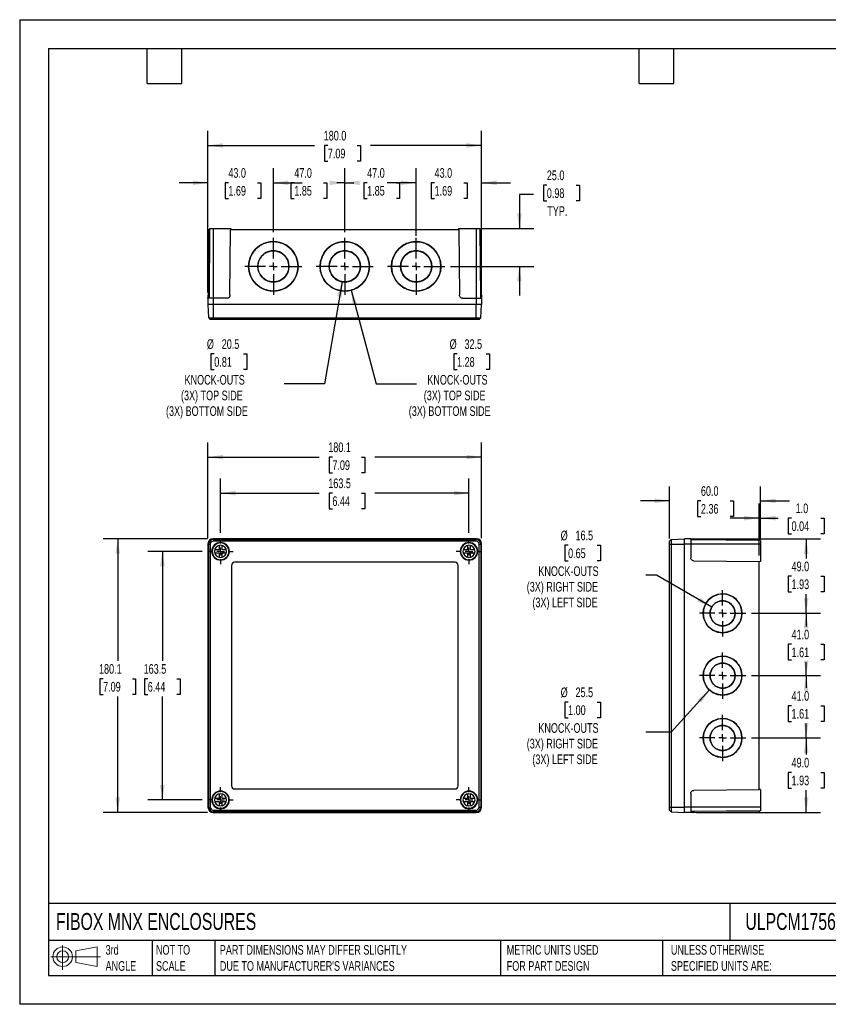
# Model space of a CAD drawing. Header units: millimetres. Extents: x 0 to 838, y 0 to 648.
# Tile 1 of 3: x 0 to 532, y 0 to 648. Entities that reach past the tile are written whole.
import ezdxf

# ---------------------------------------------------------------- set-up
doc = ezdxf.new("R2010")
doc.units = ezdxf.units.MM
doc.header["$LTSCALE"] = 3
doc.linetypes.add('CENTERX2', pattern=[20.32, 12.7, -2.54, 2.54, -2.54])
doc.layers.add('CENTER', color=40, linetype='CENTERX2')
doc.layers.add('DIMENSIONS', color=140, linetype='Continuous', lineweight=25)
doc.layers.add('TEXT', color=140, linetype='Continuous', lineweight=25)
doc.styles.add('SLDTEXTSTYLE0', font='TXT', dxfattribs={"width": 0.7})
doc.dimstyles.new('SLDDIMSTYLE0', dxfattribs={"dimtxt": 6.474023, "dimasz": 9.906, "dimexe": 0, "dimexo": 0.0625, "dimgap": 1.618506, "dimtad": 0, "dimtih": 1, "dimtoh": 1, "dimdec": 1, "dimrnd": 1e-09, "dimzin": 12, "dimdsep": 46, "dimtxsty": 'SLDTEXTSTYLE0', "dimsah": 1, "dimcen": 0.09, "dimadec": 0, "dimazin": 3, "dimtfac": 1, "dimtdec": 1, "dimtofl": 0, "dimtmove": 0, "dimatfit": 3, "dimfxl": 0, "dimfrac": 2, "dimtolj": 1, "dimtzin": 12, "dimarcsym": 0})
doc.dimstyles.new('SLDDIMSTYLE1', dxfattribs={"dimtxt": 6.474023, "dimasz": 9.906, "dimexe": 0, "dimexo": 0.0625, "dimgap": 1.618506, "dimtad": 0, "dimtih": 1, "dimtoh": 1, "dimdec": 1, "dimrnd": 1e-09, "dimzin": 12, "dimdsep": 46, "dimtxsty": 'SLDTEXTSTYLE0', "dimsah": 1, "dimcen": 0, "dimadec": 0, "dimazin": 3, "dimtfac": 1, "dimtdec": 1, "dimtofl": 0, "dimtmove": 0, "dimatfit": 3, "dimfxl": 0, "dimfrac": 2, "dimtolj": 1, "dimtzin": 12, "dimarcsym": 0})
doc.dimstyles.new('SLDDIMSTYLE2', dxfattribs={"dimtxt": 6.474023, "dimasz": 9.906, "dimexe": 0, "dimexo": 0.0625, "dimgap": 1.618506, "dimtad": 0, "dimtih": 1, "dimtoh": 1, "dimdec": 1, "dimrnd": 1e-09, "dimzin": 4, "dimdsep": 46, "dimtxsty": 'SLDTEXTSTYLE0', "dimsah": 1, "dimcen": 0.09, "dimadec": 0, "dimazin": 1, "dimtfac": 1, "dimtdec": 1, "dimtmove": 0, "dimatfit": 0, "dimfxl": 0, "dimfrac": 2, "dimtolj": 1, "dimtzin": 12, "dimarcsym": 0})
doc.dimstyles.new('SLDDIMSTYLE3', dxfattribs={"dimtxt": 6.474023, "dimasz": 9.906, "dimexe": 0, "dimexo": 0.0625, "dimgap": 1.618506, "dimtad": 0, "dimtih": 1, "dimtoh": 1, "dimdec": 1, "dimrnd": 1e-09, "dimzin": 4, "dimdsep": 46, "dimtxsty": 'SLDTEXTSTYLE0', "dimsah": 1, "dimcen": 0.09, "dimadec": 0, "dimazin": 1, "dimtfac": 1, "dimtdec": 1, "dimtofl": 0, "dimtmove": 0, "dimatfit": 3, "dimfxl": 0, "dimfrac": 2, "dimtolj": 1, "dimtzin": 12, "dimarcsym": 0})

# ---------------------------------------------------------------- blocks, each defined once
blk = doc.blocks.new('Block11')
at = {"color": 7, "linetype": 'Continuous', "lineweight": 18}
for p, q in [((7.77, 15.93), (7.77, 0)), ((16.44, 12.5), (30.53, 15.1)), ((30.53, 15.1), (30.53, 2.19)), ((0, 8.65), (32.62, 8.65)), ((16.44, 4.79), (16.44, 12.5)), ((16.44, 4.79), (30.53, 2.19))]:
    blk.add_line(p, q, dxfattribs=at)
for radius in [6.45, 3.86]:
    blk.add_circle((7.77, 8.65), radius, dxfattribs=at)
blk = doc.blocks.new('Block12')
at = {"color": 7, "linetype": 'Continuous'}
blk.add_blockref('Block11', (0, 0), dxfattribs=at)
blk = doc.blocks.new('_D')
at = {"layer": 'DIMENSIONS'}
for p, q in [((120.06, 297.97), (84.38, 297.97)), ((93.91, 297.97), (93.91, 225.9)), ((84.29, 214.16), (82.11, 214.16)), ((82.11, 214.16), (82.11, 203.87)), ((103.52, 214.16), (105.7, 214.16)), ((105.7, 214.16), (105.7, 203.87)), ((82.11, 203.87), (84.29, 203.87)), ((93.91, 134.47), (93.91, 202.42)), ((105.7, 203.87), (103.52, 203.87)), ((120.06, 134.47), (84.38, 134.47))]:
    blk.add_line(p, q, dxfattribs=at)
for points in [[(93.91, 297.97), (92.38, 288.07), (95.43, 288.07)], [(93.91, 134.47), (95.43, 144.38), (92.38, 144.38)]]:
    blk.add_solid(points, dxfattribs=at)
at = {"layer": 'DIMENSIONS', "char_height": 6.35, "attachment_point": 1, "style": 'SLDTEXTSTYLE0'}
for s, insert in [('163.5', (81.59, 223.79)), ('6.44', (84.29, 212.06))]:
    blk.add_mtext(s, dxfattribs=dict(at, insert=insert))
blk = doc.blocks.new('_D_1')
at = {"layer": 'DIMENSIONS'}
for p, q in [((123.6, 306.27), (55.01, 306.27)), ((64.53, 306.27), (64.53, 225.9)), ((54.91, 214.16), (52.74, 214.16)), ((52.74, 214.16), (52.74, 203.87)), ((74.15, 214.16), (76.32, 214.16)), ((76.32, 214.16), (76.32, 203.87)), ((52.74, 203.87), (54.91, 203.87)), ((64.53, 126.17), (64.53, 202.42)), ((76.32, 203.87), (74.15, 203.87)), ((123.6, 126.17), (55.01, 126.17))]:
    blk.add_line(p, q, dxfattribs=at)
for points in [[(64.53, 306.27), (63.01, 296.37), (66.06, 296.37)], [(64.53, 126.17), (66.06, 136.08), (63.01, 136.08)]]:
    blk.add_solid(points, dxfattribs=at)
at = {"layer": 'DIMENSIONS', "char_height": 6.35, "attachment_point": 1, "style": 'SLDTEXTSTYLE0'}
for s, insert in [('180.1', (52.22, 223.79)), ('7.09', (54.91, 212.06))]:
    blk.add_mtext(s, dxfattribs=dict(at, insert=insert))
blk = doc.blocks.new('_D_2')
at = {"layer": 'DIMENSIONS'}
for p, q in [((132.21, 310.12), (132.21, 345.8)), ((295.71, 310.12), (295.71, 345.8)), ((132.21, 336.27), (197.03, 336.27)), ((205.8, 336.27), (203.62, 336.27)), ((203.62, 336.27), (203.62, 325.99)), ((225.04, 336.27), (227.21, 336.27)), ((227.21, 336.27), (227.21, 325.99)), ((295.71, 336.27), (233.81, 336.27)), ((203.62, 325.99), (205.8, 325.99)), ((227.21, 325.99), (225.04, 325.99))]:
    blk.add_line(p, q, dxfattribs=at)
for points in [[(132.21, 336.27), (142.11, 334.75), (142.11, 337.8)], [(295.71, 336.27), (285.8, 337.8), (285.8, 334.75)]]:
    blk.add_solid(points, dxfattribs=at)
at = {"layer": 'DIMENSIONS', "char_height": 6.35, "attachment_point": 1, "style": 'SLDTEXTSTYLE0'}
for s, insert in [('163.5', (203.11, 345.91)), ('6.44', (205.8, 334.17))]:
    blk.add_mtext(s, dxfattribs=dict(at, insert=insert))
blk = doc.blocks.new('_D_3')
at = {"layer": 'DIMENSIONS'}
for p, q in [((123.91, 306.58), (123.91, 369.48)), ((304.01, 306.58), (304.01, 369.48)), ((123.91, 359.95), (197.03, 359.95)), ((205.8, 359.95), (203.62, 359.95)), ((203.62, 359.95), (203.62, 349.66)), ((225.04, 359.95), (227.21, 359.95)), ((227.21, 359.95), (227.21, 349.66)), ((304.01, 359.95), (233.81, 359.95)), ((203.62, 349.66), (205.8, 349.66)), ((227.21, 349.66), (225.04, 349.66))]:
    blk.add_line(p, q, dxfattribs=at)
for points in [[(123.91, 359.95), (133.81, 358.43), (133.81, 361.48)], [(304.01, 359.95), (294.1, 361.48), (294.1, 358.43)]]:
    blk.add_solid(points, dxfattribs=at)
at = {"layer": 'DIMENSIONS', "char_height": 6.35, "attachment_point": 1, "style": 'SLDTEXTSTYLE0'}
for s, insert in [('180.1', (203.11, 369.59)), ('7.09', (205.8, 357.85))]:
    blk.add_mtext(s, dxfattribs=dict(at, insert=insert))
blk = doc.blocks.new('SW_CENTERMARKSYMBOL_0')
at = {"layer": 'CENTER', "color": 0}
for p, q in [((0, 5.08), (0, 8.34)), ((-5.08, 0), (-8.34, 0)), ((0, 0), (-2.54, 0)), ((0, 0), (0, 2.54)), ((0, 0), (0, -2.54)), ((0, 0), (2.54, 0)), ((5.08, 0), (8.34, 0)), ((0, -5.08), (0, -8.34))]:
    blk.add_line(p, q, dxfattribs=at)
blk = doc.blocks.new('SW_CENTERMARKSYMBOL_1')
at = {"layer": 'CENTER', "color": 0}
for p, q in [((0, 5.08), (0, 8.34)), ((-5.08, 0), (-8.34, 0)), ((0, 0), (-2.54, 0)), ((0, 0), (0, 2.54)), ((0, 0), (0, -2.54)), ((0, 0), (2.54, 0)), ((5.08, 0), (8.34, 0)), ((0, -5.08), (0, -8.34))]:
    blk.add_line(p, q, dxfattribs=at)
blk = doc.blocks.new('SW_CENTERMARKSYMBOL_2')
at = {"layer": 'CENTER', "color": 0}
for p, q in [((0, 5.08), (0, 8.34)), ((-5.08, 0), (-8.34, 0)), ((0, 0), (-2.54, 0)), ((0, 0), (0, 2.54)), ((0, 0), (0, -2.54)), ((0, 0), (2.54, 0)), ((5.08, 0), (8.34, 0)), ((0, -5.08), (0, -8.34))]:
    blk.add_line(p, q, dxfattribs=at)
blk = doc.blocks.new('SW_CENTERMARKSYMBOL_3')
at = {"layer": 'CENTER', "color": 0}
for p, q in [((0, 5.08), (0, 8.34)), ((-5.08, 0), (-8.34, 0)), ((0, 0), (-2.54, 0)), ((0, 0), (0, 2.54)), ((0, 0), (0, -2.54)), ((0, 0), (2.54, 0)), ((5.08, 0), (8.34, 0)), ((0, -5.08), (0, -8.34))]:
    blk.add_line(p, q, dxfattribs=at)
blk = doc.blocks.new('_D_4')
at = {"layer": 'DIMENSIONS'}
for p, q in [((360.94, 301.98), (358.77, 301.98)), ((358.77, 301.98), (358.77, 291.69)), ((380.18, 301.98), (382.35, 301.98)), ((382.35, 301.98), (382.35, 291.69)), ((358.77, 291.69), (360.94, 291.69)), ((382.35, 291.69), (380.18, 291.69)), ((419.21, 282.29), (412.16, 282.29)), ((455.48, 261.35), (419.21, 282.29))]:
    blk.add_line(p, q, dxfattribs=at)
blk.add_solid([(455.48, 261.35), (447.67, 267.62), (446.14, 264.98)], dxfattribs=at)
at = {"layer": 'DIMENSIONS', "char_height": 6.35, "attachment_point": 1, "style": 'SLDTEXTSTYLE0'}
for s, insert in [('%%c', (356.05, 311.62)), ('16.5', (365.83, 311.62)), ('0.65', (360.94, 299.88)), ('KNOCK-OUTS', (341.37, 288.14)), ('(3X) RIGHT SIDE', (333.73, 277.85)), ('(3X) LEFT SIDE', (337.45, 267.56))]:
    blk.add_mtext(s, dxfattribs=dict(at, insert=insert))
blk = doc.blocks.new('_D_5')
at = {"layer": 'DIMENSIONS'}
for p, q in [((454.05, 206.8), (428.83, 179.1)), ((360.94, 198.79), (358.77, 198.79)), ((358.77, 198.79), (358.77, 188.5)), ((380.18, 198.79), (382.35, 198.79)), ((382.35, 198.79), (382.35, 188.5)), ((358.77, 188.5), (360.94, 188.5)), ((382.35, 188.5), (380.18, 188.5)), ((428.83, 179.1), (412.16, 179.1))]:
    blk.add_line(p, q, dxfattribs=at)
blk.add_solid([(454.05, 206.8), (446.25, 200.5), (448.51, 198.45)], dxfattribs=at)
at = {"layer": 'DIMENSIONS', "char_height": 6.35, "attachment_point": 1, "style": 'SLDTEXTSTYLE0'}
for s, insert in [('%%c', (356.05, 208.42)), ('25.5', (365.83, 208.42)), ('1.00', (360.94, 196.68)), ('KNOCK-OUTS', (341.37, 184.95)), ('(3X) RIGHT SIDE', (333.73, 174.66)), ('(3X) LEFT SIDE', (337.45, 164.37))]:
    blk.add_mtext(s, dxfattribs=dict(at, insert=insert))
blk = doc.blocks.new('_D_6')
at = {"layer": 'DIMENSIONS'}
for p, q in [((427.62, 306.53), (427.62, 340.73)), ((487.62, 306.58), (487.62, 340.73)), ((427.62, 331.2), (408.57, 331.2)), ((448.36, 331.2), (446.18, 331.2)), ((446.18, 331.2), (446.18, 320.91)), ((467.6, 331.2), (469.77, 331.2)), ((469.77, 331.2), (469.77, 320.91)), ((487.62, 331.2), (506.67, 331.2)), ((446.18, 320.91), (448.36, 320.91)), ((469.77, 320.91), (467.6, 320.91))]:
    blk.add_line(p, q, dxfattribs=at)
for points in [[(427.62, 331.2), (417.72, 332.73), (417.72, 329.68)], [(487.62, 331.2), (497.53, 329.68), (497.53, 332.73)]]:
    blk.add_solid(points, dxfattribs=at)
at = {"layer": 'DIMENSIONS', "char_height": 6.35, "attachment_point": 1, "style": 'SLDTEXTSTYLE0'}
for s, insert in [('60.0', (448.36, 340.84)), ('2.36', (448.36, 329.1))]:
    blk.add_mtext(s, dxfattribs=dict(at, insert=insert))
blk = doc.blocks.new('_D_7')
at = {"layer": 'DIMENSIONS'}
for p, q in [((486.62, 295.19), (486.62, 329.34)), ((487.62, 306.58), (487.62, 329.34)), ((486.62, 319.82), (467.57, 319.82)), ((487.62, 319.82), (499.23, 319.82)), ((508.01, 319.82), (505.83, 319.82)), ((505.83, 319.82), (505.83, 309.53)), ((527.24, 319.82), (529.42, 319.82)), ((529.42, 319.82), (529.42, 309.53)), ((505.83, 309.53), (508.01, 309.53)), ((529.42, 309.53), (527.24, 309.53))]:
    blk.add_line(p, q, dxfattribs=at)
for points in [[(486.62, 319.82), (476.72, 321.34), (476.72, 318.29)], [(487.62, 319.82), (497.53, 318.29), (497.53, 321.34)]]:
    blk.add_solid(points, dxfattribs=at)
at = {"layer": 'DIMENSIONS', "char_height": 6.35, "attachment_point": 1, "style": 'SLDTEXTSTYLE0'}
for s, insert in [('1.0', (510.7, 329.45)), ('0.04', (508.01, 317.71))]:
    blk.add_mtext(s, dxfattribs=dict(at, insert=insert))
blk = doc.blocks.new('_D_8')
at = {"layer": 'DIMENSIONS'}
for p, q in [((445.43, 306.24), (527.15, 306.24)), ((517.62, 306.24), (517.62, 293.34)), ((508.01, 281.6), (505.83, 281.6)), ((505.83, 281.6), (505.83, 271.31)), ((527.24, 281.6), (529.42, 281.6)), ((529.42, 281.6), (529.42, 271.31)), ((505.83, 271.31), (508.01, 271.31)), ((517.62, 257.22), (517.62, 269.86)), ((529.42, 271.31), (527.24, 271.31)), ((481.73, 257.22), (527.15, 257.22))]:
    blk.add_line(p, q, dxfattribs=at)
for points in [[(517.62, 306.24), (516.1, 296.33), (519.15, 296.33)], [(517.62, 257.22), (519.15, 267.13), (516.1, 267.13)]]:
    blk.add_solid(points, dxfattribs=at)
at = {"layer": 'DIMENSIONS', "char_height": 6.35, "attachment_point": 1, "style": 'SLDTEXTSTYLE0'}
for s, insert in [('49.0', (508.01, 291.24)), ('1.93', (508.01, 279.5))]:
    blk.add_mtext(s, dxfattribs=dict(at, insert=insert))
blk = doc.blocks.new('_D_9')
at = {"layer": 'DIMENSIONS'}
for p, q in [((481.73, 257.22), (527.15, 257.22)), ((517.62, 257.22), (517.62, 248.56)), ((508.01, 236.82), (505.83, 236.82)), ((505.83, 236.82), (505.83, 226.53)), ((527.24, 236.82), (529.42, 236.82)), ((529.42, 236.82), (529.42, 226.53)), ((505.83, 226.53), (508.01, 226.53)), ((517.62, 216.22), (517.62, 225.08)), ((529.42, 226.53), (527.24, 226.53)), ((481.73, 216.22), (527.15, 216.22))]:
    blk.add_line(p, q, dxfattribs=at)
for points in [[(517.62, 257.22), (516.1, 247.32), (519.15, 247.32)], [(517.62, 216.22), (519.15, 226.13), (516.1, 226.13)]]:
    blk.add_solid(points, dxfattribs=at)
at = {"layer": 'DIMENSIONS', "char_height": 6.35, "attachment_point": 1, "style": 'SLDTEXTSTYLE0'}
for s, insert in [('41.0', (508.01, 246.46)), ('1.61', (508.01, 234.72))]:
    blk.add_mtext(s, dxfattribs=dict(at, insert=insert))
blk = doc.blocks.new('_D_10')
at = {"layer": 'DIMENSIONS'}
for p, q in [((481.73, 216.22), (527.15, 216.22)), ((517.62, 216.22), (517.62, 208.16)), ((508.01, 196.42), (505.83, 196.42)), ((505.83, 196.42), (505.83, 186.13)), ((527.24, 196.42), (529.42, 196.42)), ((529.42, 196.42), (529.42, 186.13)), ((505.83, 186.13), (508.01, 186.13)), ((517.62, 175.22), (517.62, 184.68)), ((529.42, 186.13), (527.24, 186.13)), ((481.73, 175.22), (527.15, 175.22))]:
    blk.add_line(p, q, dxfattribs=at)
for points in [[(517.62, 216.22), (516.1, 206.32), (519.15, 206.32)], [(517.62, 175.22), (519.15, 185.13), (516.1, 185.13)]]:
    blk.add_solid(points, dxfattribs=at)
at = {"layer": 'DIMENSIONS', "char_height": 6.35, "attachment_point": 1, "style": 'SLDTEXTSTYLE0'}
for s, insert in [('41.0', (508.01, 206.05)), ('1.61', (508.01, 194.32))]:
    blk.add_mtext(s, dxfattribs=dict(at, insert=insert))
blk = doc.blocks.new('_D_11')
at = {"layer": 'DIMENSIONS'}
for p, q in [((481.73, 175.22), (527.15, 175.22)), ((517.62, 175.22), (517.62, 164.27)), ((508.01, 152.53), (505.83, 152.53)), ((505.83, 152.53), (505.83, 142.24)), ((527.24, 152.53), (529.42, 152.53)), ((529.42, 152.53), (529.42, 142.24)), ((505.83, 142.24), (508.01, 142.24)), ((517.62, 126.21), (517.62, 140.79)), ((529.42, 142.24), (527.24, 142.24)), ((445.43, 126.21), (527.15, 126.21))]:
    blk.add_line(p, q, dxfattribs=at)
for points in [[(517.62, 175.22), (516.1, 165.32), (519.15, 165.32)], [(517.62, 126.21), (519.15, 136.12), (516.1, 136.12)]]:
    blk.add_solid(points, dxfattribs=at)
at = {"layer": 'DIMENSIONS', "char_height": 6.35, "attachment_point": 1, "style": 'SLDTEXTSTYLE0'}
for s, insert in [('49.0', (508.01, 162.16)), ('1.93', (508.01, 150.42))]:
    blk.add_mtext(s, dxfattribs=dict(at, insert=insert))
blk = doc.blocks.new('SW_CENTERMARKSYMBOL_4')
at = {"layer": 'CENTER', "color": 0}
for p, q in [((0, 5.08), (0, 15.29)), ((-5.08, 0), (-15.29, 0)), ((0, 0), (-2.54, 0)), ((0, 0), (0, 2.54)), ((0, 0), (0, -2.54)), ((0, 0), (2.54, 0)), ((5.08, 0), (15.29, 0)), ((0, -5.08), (0, -15.29))]:
    blk.add_line(p, q, dxfattribs=at)
blk = doc.blocks.new('SW_CENTERMARKSYMBOL_5')
at = {"layer": 'CENTER', "color": 0}
for p, q in [((0, 5.08), (0, 15.29)), ((-5.08, 0), (-15.29, 0)), ((0, 0), (-2.54, 0)), ((0, 0), (0, 2.54)), ((0, 0), (0, -2.54)), ((0, 0), (2.54, 0)), ((5.08, 0), (15.29, 0)), ((0, -5.08), (0, -15.29))]:
    blk.add_line(p, q, dxfattribs=at)
blk = doc.blocks.new('SW_CENTERMARKSYMBOL_6')
at = {"layer": 'CENTER', "color": 0}
for p, q in [((0, 5.08), (0, 15.29)), ((-5.08, 0), (-15.29, 0)), ((0, 0), (-2.54, 0)), ((0, 0), (0, 2.54)), ((0, 0), (0, -2.54)), ((0, 0), (2.54, 0)), ((5.08, 0), (15.29, 0)), ((0, -5.08), (0, -15.29))]:
    blk.add_line(p, q, dxfattribs=at)
blk = doc.blocks.new('_D_14')
at = {"layer": 'DIMENSIONS'}
for p, q in [((212.2, 475.34), (200.54, 408.15)), ((128.09, 427.85), (125.92, 427.85)), ((125.92, 427.85), (125.92, 417.56)), ((147.33, 427.85), (149.51, 427.85)), ((149.51, 427.85), (149.51, 417.56)), ((125.92, 417.56), (128.09, 417.56)), ((149.51, 417.56), (147.33, 417.56)), ((200.54, 408.15), (174, 408.15))]:
    blk.add_line(p, q, dxfattribs=at)
blk.add_solid([(212.2, 475.34), (209.01, 465.84), (212.01, 465.31)], dxfattribs=at)
at = {"layer": 'DIMENSIONS', "char_height": 6.35, "attachment_point": 1, "style": 'SLDTEXTSTYLE0'}
for s, insert in [('%%c', (123.21, 437.48)), ('20.5', (132.98, 437.48)), ('0.81', (128.09, 425.74)), ('KNOCK-OUTS', (108.53, 414)), ('(3X) TOP SIDE', (106.19, 403.71)), ('(3X) BOTTOM SIDE', (96.32, 393.42))]:
    blk.add_mtext(s, dxfattribs=dict(at, insert=insert))
blk = doc.blocks.new('_D_15')
at = {"layer": 'DIMENSIONS'}
for p, q in [((218.16, 469.74), (234.66, 408.15)), ((287.87, 427.85), (285.69, 427.85)), ((285.69, 427.85), (285.69, 417.56)), ((307.11, 427.85), (309.28, 427.85)), ((309.28, 427.85), (309.28, 417.56)), ((285.69, 417.56), (287.87, 417.56)), ((309.28, 417.56), (307.11, 417.56)), ((234.66, 408.15), (261.2, 408.15))]:
    blk.add_line(p, q, dxfattribs=at)
blk.add_solid([(218.16, 469.74), (219.25, 459.77), (222.2, 460.56)], dxfattribs=at)
at = {"layer": 'DIMENSIONS', "char_height": 6.35, "attachment_point": 1, "style": 'SLDTEXTSTYLE0'}
for s, insert in [('%%c', (282.98, 437.48)), ('32.5', (292.75, 437.48)), ('1.28', (287.87, 425.74)), ('KNOCK-OUTS', (268.3, 414)), ('(3X) TOP SIDE', (265.96, 403.71)), ('(3X) BOTTOM SIDE', (256.09, 393.42))]:
    blk.add_mtext(s, dxfattribs=dict(at, insert=insert))
blk = doc.blocks.new('_D_16')
at = {"layer": 'DIMENSIONS'}
for p, q in [((346.94, 538.87), (344.76, 538.87)), ((344.76, 538.87), (344.76, 528.59)), ((366.18, 538.87), (368.35, 538.87)), ((368.35, 538.87), (368.35, 528.59)), ((338.24, 532.82), (328.86, 532.82)), ((328.86, 532.82), (328.86, 510.43)), ((344.76, 528.59), (346.94, 528.59)), ((368.35, 528.59), (366.18, 528.59)), ((304.32, 510.43), (338.38, 510.43)), ((283.55, 485.43), (338.38, 485.43)), ((328.86, 485.43), (328.86, 466.38))]:
    blk.add_line(p, q, dxfattribs=at)
for points in [[(328.86, 510.43), (330.38, 520.33), (327.33, 520.33)], [(328.86, 485.43), (327.33, 475.53), (330.38, 475.53)]]:
    blk.add_solid(points, dxfattribs=at)
at = {"layer": 'DIMENSIONS', "char_height": 6.35, "attachment_point": 1, "style": 'SLDTEXTSTYLE0'}
for s, insert in [('25.0', (346.94, 548.51)), ('0.98', (346.94, 536.77)), ('TYP.', (347.25, 525.03))]:
    blk.add_mtext(s, dxfattribs=dict(at, insert=insert))
blk = doc.blocks.new('_D_17')
at = {"layer": 'DIMENSIONS'}
for p, q in [((260.96, 505.49), (260.96, 549.95)), ((303.97, 468.24), (303.97, 549.95)), ((260.96, 540.43), (241.91, 540.43)), ((273.07, 540.43), (270.9, 540.43)), ((270.9, 540.43), (270.9, 530.14)), ((292.31, 540.43), (294.48, 540.43)), ((294.48, 540.43), (294.48, 530.14)), ((303.97, 540.43), (323.02, 540.43)), ((270.9, 530.14), (273.07, 530.14)), ((294.48, 530.14), (292.31, 530.14))]:
    blk.add_line(p, q, dxfattribs=at)
for points in [[(260.96, 540.43), (251.05, 541.95), (251.05, 538.9)], [(303.97, 540.43), (313.88, 538.9), (313.88, 541.95)]]:
    blk.add_solid(points, dxfattribs=at)
at = {"layer": 'DIMENSIONS', "char_height": 6.35, "attachment_point": 1, "style": 'SLDTEXTSTYLE0'}
for s, insert in [('43.0', (273.07, 550.06)), ('1.69', (273.07, 538.32))]:
    blk.add_mtext(s, dxfattribs=dict(at, insert=insert))
blk = doc.blocks.new('_D_18')
at = {"layer": 'DIMENSIONS'}
for p, q in [((213.96, 508.03), (213.96, 549.95)), ((260.96, 508.03), (260.96, 549.95)), ((213.96, 540.43), (219.91, 540.43)), ((228.68, 540.43), (226.51, 540.43)), ((226.51, 540.43), (226.51, 530.14)), ((247.92, 540.43), (250.09, 540.43)), ((250.09, 540.43), (250.09, 530.14)), ((260.96, 540.43), (256.69, 540.43)), ((226.51, 530.14), (228.68, 530.14)), ((250.09, 530.14), (247.92, 530.14))]:
    blk.add_line(p, q, dxfattribs=at)
for points in [[(213.96, 540.43), (223.86, 538.9), (223.86, 541.95)], [(260.96, 540.43), (251.05, 541.95), (251.05, 538.9)]]:
    blk.add_solid(points, dxfattribs=at)
at = {"layer": 'DIMENSIONS', "char_height": 6.35, "attachment_point": 1, "style": 'SLDTEXTSTYLE0'}
for s, insert in [('47.0', (228.68, 550.06)), ('1.85', (228.68, 538.32))]:
    blk.add_mtext(s, dxfattribs=dict(at, insert=insert))
blk = doc.blocks.new('_D_19')
at = {"layer": 'DIMENSIONS'}
for p, q in [((166.96, 508.04), (166.96, 549.95)), ((213.96, 508.03), (213.96, 549.95)), ((166.96, 540.43), (171.96, 540.43)), ((180.74, 540.43), (178.56, 540.43)), ((178.56, 540.43), (178.56, 530.14)), ((199.97, 540.43), (202.15, 540.43)), ((202.15, 540.43), (202.15, 530.14)), ((213.96, 540.43), (208.75, 540.43)), ((178.56, 530.14), (180.74, 530.14)), ((202.15, 530.14), (199.97, 530.14))]:
    blk.add_line(p, q, dxfattribs=at)
for points in [[(166.96, 540.43), (176.86, 538.9), (176.86, 541.95)], [(213.96, 540.43), (204.05, 541.95), (204.05, 538.9)]]:
    blk.add_solid(points, dxfattribs=at)
at = {"layer": 'DIMENSIONS', "char_height": 6.35, "attachment_point": 1, "style": 'SLDTEXTSTYLE0'}
for s, insert in [('47.0', (180.74, 550.06)), ('1.85', (180.74, 538.32))]:
    blk.add_mtext(s, dxfattribs=dict(at, insert=insert))
blk = doc.blocks.new('_D_20')
at = {"layer": 'DIMENSIONS'}
for p, q in [((123.94, 468.24), (123.94, 549.95)), ((166.96, 508.04), (166.96, 549.95)), ((123.94, 540.43), (104.89, 540.43)), ((137.36, 540.43), (135.19, 540.43)), ((135.19, 540.43), (135.19, 530.14)), ((156.6, 540.43), (158.77, 540.43)), ((158.77, 540.43), (158.77, 530.14)), ((166.96, 540.43), (186.01, 540.43)), ((135.19, 530.14), (137.36, 530.14)), ((158.77, 530.14), (156.6, 530.14))]:
    blk.add_line(p, q, dxfattribs=at)
for points in [[(123.94, 540.43), (114.03, 541.95), (114.03, 538.9)], [(166.96, 540.43), (176.86, 538.9), (176.86, 541.95)]]:
    blk.add_solid(points, dxfattribs=at)
at = {"layer": 'DIMENSIONS', "char_height": 6.35, "attachment_point": 1, "style": 'SLDTEXTSTYLE0'}
for s, insert in [('43.0', (137.36, 550.06)), ('1.69', (137.36, 538.32))]:
    blk.add_mtext(s, dxfattribs=dict(at, insert=insert))
blk = doc.blocks.new('_D_21')
at = {"layer": 'DIMENSIONS'}
for p, q in [((123.94, 468.24), (123.94, 574.49)), ((303.97, 468.24), (303.97, 574.49)), ((123.94, 564.96), (194.03, 564.96)), ((202.81, 564.96), (200.63, 564.96)), ((200.63, 564.96), (200.63, 554.67)), ((222.04, 564.96), (224.22, 564.96)), ((224.22, 564.96), (224.22, 554.67)), ((303.97, 564.96), (230.82, 564.96)), ((200.63, 554.67), (202.81, 554.67)), ((224.22, 554.67), (222.04, 554.67))]:
    blk.add_line(p, q, dxfattribs=at)
for points in [[(123.94, 564.96), (133.85, 563.44), (133.85, 566.49)], [(303.97, 564.96), (294.06, 566.49), (294.06, 563.44)]]:
    blk.add_solid(points, dxfattribs=at)
at = {"layer": 'DIMENSIONS', "char_height": 6.35, "attachment_point": 1, "style": 'SLDTEXTSTYLE0'}
for s, insert in [('180.0', (200.11, 574.6)), ('7.09', (202.81, 562.86))]:
    blk.add_mtext(s, dxfattribs=dict(at, insert=insert))
blk = doc.blocks.new('SW_CENTERMARKSYMBOL_11')
at = {"layer": 'CENTER', "color": 0}
for p, q in [((0, 5.08), (0, 18.79)), ((-5.08, 0), (-18.79, 0)), ((0, 0), (-2.54, 0)), ((0, 0), (0, 2.54)), ((0, 0), (0, -2.54)), ((0, 0), (2.54, 0)), ((5.08, 0), (18.79, 0)), ((0, -5.08), (0, -18.79))]:
    blk.add_line(p, q, dxfattribs=at)
blk = doc.blocks.new('SW_CENTERMARKSYMBOL_12')
at = {"layer": 'CENTER', "color": 0}
for p, q in [((0, 5.08), (0, 18.79)), ((-5.08, 0), (-18.79, 0)), ((0, 0), (-2.54, 0)), ((0, 0), (0, 2.54)), ((0, 0), (0, -2.54)), ((0, 0), (2.54, 0)), ((5.08, 0), (18.79, 0)), ((0, -5.08), (0, -18.79))]:
    blk.add_line(p, q, dxfattribs=at)
blk = doc.blocks.new('SW_CENTERMARKSYMBOL_13')
at = {"layer": 'CENTER', "color": 0}
for p, q in [((0, 5.08), (0, 18.79)), ((-5.08, 0), (-18.79, 0)), ((0, 0), (-2.54, 0)), ((0, 0), (0, 2.54)), ((0, 0), (0, -2.54)), ((0, 0), (2.54, 0)), ((5.08, 0), (18.79, 0)), ((0, -5.08), (0, -18.79))]:
    blk.add_line(p, q, dxfattribs=at)

msp = doc.modelspace()

# ---------------------------------------------------------------- linework, layer by layer
at = {"color": 7, "linetype": 'Continuous'}
for p, q in [((0.01, 647.71), (0.01, 0.01)), ((0.01, 647.71), (838.21, 647.71)), ((838.21, 0.01), (0.01, 0.01))]:
    msp.add_line(p, q, dxfattribs=at)
for p, q in [((124.33, 509.43), (123.96, 466.41)), ((125, 509.43), (124.33, 509.43)), ((125.01, 510.43), (124.61, 464.43)), ((125.01, 510.43), (127.41, 510.43)), ((127.41, 510.43), (127.41, 464.43)), ((127.41, 510.43), (138.99, 510.43)), ((138.42, 466.41), (138.8, 509.43)), ((289.11, 509.43), (138.8, 509.43)), ((138.99, 510.43), (139, 509.43)), ((288.92, 510.43), (288.91, 509.43)), ((288.92, 510.43), (300.51, 510.43)), ((289.11, 509.43), (289.49, 466.41)), ((300.51, 510.43), (300.51, 464.43)), ((300.51, 510.43), (302.9, 510.43)), ((302.9, 510.43), (303.31, 464.43)), ((302.91, 509.43), (303.58, 509.43)), ((303.95, 466.41), (303.58, 509.43)), ((166.96, 501.68), (166.96, 501.68)), ((213.96, 501.68), (213.96, 501.68)), ((260.96, 501.68), (260.96, 501.68)), ((166.96, 495.68), (166.96, 495.68)), ((213.96, 495.68), (213.96, 495.68)), ((260.96, 495.68), (260.96, 495.68)), ((123.96, 466.41), (124.62, 466.41)), ((303.29, 466.41), (303.95, 466.41)), ((123.94, 464.43), (123.91, 460.43)), ((127.41, 460.43), (123.91, 460.43)), ((127.41, 464.43), (123.94, 464.43)), ((124.42, 451.48), (123.96, 460.43)), ((127.41, 464.43), (127.41, 460.43)), ((136.42, 464.43), (127.41, 464.43)), ((300.51, 460.43), (127.41, 460.43)), ((127.46, 451.48), (127.46, 460.43)), ((291.49, 464.43), (300.51, 464.43)), ((300.46, 451.48), (300.46, 460.43)), ((300.51, 464.43), (300.51, 460.43)), ((300.51, 464.43), (303.97, 464.43)), ((304.01, 460.43), (300.51, 460.43)), ((303.49, 451.48), (303.96, 460.43)), ((303.97, 464.43), (304.01, 460.43)), ((124.42, 451.48), (127.46, 451.48)), ((124.42, 451.48), (125.48, 450.43)), ((127.46, 450.43), (125.48, 450.43)), ((127.46, 451.48), (300.46, 451.48)), ((127.46, 451.48), (127.46, 450.43)), ((300.46, 450.43), (127.46, 450.43)), ((300.46, 451.48), (303.49, 451.48)), ((300.46, 450.43), (300.46, 451.48)), ((302.43, 450.43), (300.46, 450.43)), ((302.43, 450.43), (303.49, 451.48)), ((300.51, 306.27), (127.41, 306.27)), ((127.46, 305.76), (127.46, 306.22)), ((300.46, 306.22), (127.46, 306.22)), ((127.46, 305.76), (127.46, 304.7)), ((127.46, 305.76), (300.46, 305.76)), ((300.46, 304.7), (127.46, 304.7)), ((300.46, 305.76), (300.46, 306.22)), ((300.46, 304.7), (300.46, 305.76)), ((427.62, 304.7), (428.68, 305.76)), ((427.62, 302.72), (427.62, 304.7)), ((428.68, 305.76), (437.62, 306.22)), ((428.68, 305.76), (428.68, 302.72)), ((437.62, 302.77), (437.62, 306.27)), ((441.62, 306.24), (437.62, 306.27)), ((441.62, 306.24), (441.62, 302.77)), ((487.62, 305.17), (441.62, 305.57)), ((443.61, 306.22), (443.61, 305.56)), ((486.62, 305.85), (443.61, 306.22)), ((486.62, 305.18), (486.62, 305.85)), ((487.62, 305.17), (487.62, 302.77)), ((123.91, 302.77), (123.91, 129.67)), ((124.42, 302.72), (123.96, 302.72)), ((123.96, 302.72), (123.96, 129.72)), ((124.42, 302.72), (125.48, 302.72)), ((124.42, 129.72), (124.42, 302.72)), ((125.48, 302.72), (125.48, 129.72)), ((131.21, 298.97), (128.33, 298.97)), ((131.21, 301.85), (131.21, 298.97)), ((133.21, 298.97), (133.21, 301.85)), ((136.08, 298.97), (133.21, 298.97)), ((294.71, 298.97), (291.83, 298.97)), ((294.71, 301.85), (294.71, 298.97)), ((296.71, 298.97), (296.71, 301.85)), ((299.58, 298.97), (296.71, 298.97)), ((302.43, 302.72), (303.49, 302.72)), ((302.43, 129.72), (302.43, 302.72)), ((303.49, 302.72), (303.49, 129.72)), ((303.49, 302.72), (303.96, 302.72)), ((303.96, 129.72), (303.96, 302.72)), ((304.01, 129.67), (304.01, 302.77)), ((427.62, 129.72), (427.62, 302.72)), ((427.62, 302.72), (428.68, 302.72)), ((428.68, 302.72), (428.68, 129.72)), ((428.68, 302.72), (437.62, 302.72)), ((437.62, 129.67), (437.62, 302.77)), ((441.62, 302.77), (437.62, 302.77)), ((441.62, 302.77), (441.62, 293.76)), ((487.62, 302.77), (441.62, 302.77)), ((487.62, 302.77), (487.62, 291.19)), ((128.33, 296.97), (131.21, 296.97)), ((131.21, 296.97), (131.21, 294.1)), ((133.21, 296.97), (136.08, 296.97)), ((133.21, 294.1), (133.21, 296.97)), ((291.83, 296.97), (294.71, 296.97)), ((294.71, 296.97), (294.71, 294.1)), ((296.71, 296.97), (299.58, 296.97)), ((296.71, 294.1), (296.71, 296.97)), ((443.61, 291.76), (486.62, 291.38)), ((139.41, 288.77), (139.41, 143.67)), ((286.51, 290.77), (141.41, 290.77)), ((288.51, 143.67), (288.51, 288.77)), ((486.62, 141.07), (486.62, 291.38)), ((487.62, 291.19), (486.62, 291.18)), ((470.88, 257.22), (470.88, 257.22)), ((475.38, 257.22), (475.38, 257.22)), ((470.88, 216.22), (470.88, 216.22)), ((475.38, 216.22), (475.38, 216.22)), ((470.88, 175.22), (470.88, 175.22)), ((475.38, 175.22), (475.38, 175.22)), ((131.21, 138.35), (131.21, 135.47)), ((133.21, 135.47), (133.21, 138.35)), ((141.41, 141.67), (286.51, 141.67)), ((294.71, 138.35), (294.71, 135.47)), ((296.71, 135.47), (296.71, 138.35)), ((441.62, 138.69), (441.62, 129.67)), ((486.62, 141.07), (443.61, 140.69)), ((487.62, 141.26), (486.62, 141.27)), ((487.62, 141.26), (487.62, 129.67)), ((124.42, 129.72), (123.96, 129.72)), ((124.42, 129.72), (125.48, 129.72)), ((131.21, 135.47), (128.33, 135.47)), ((128.33, 133.47), (131.21, 133.47)), ((131.21, 133.47), (131.21, 130.6)), ((136.08, 135.47), (133.21, 135.47)), ((133.21, 133.47), (136.08, 133.47)), ((133.21, 130.6), (133.21, 133.47)), ((294.71, 135.47), (291.83, 135.47)), ((291.83, 133.47), (294.71, 133.47)), ((294.71, 133.47), (294.71, 130.6)), ((299.58, 135.47), (296.71, 135.47)), ((296.71, 133.47), (299.58, 133.47)), ((296.71, 130.6), (296.71, 133.47)), ((302.43, 129.72), (303.49, 129.72)), ((303.49, 129.72), (303.96, 129.72)), ((427.62, 129.72), (428.68, 129.72)), ((427.62, 127.75), (427.62, 129.72)), ((428.68, 129.72), (437.62, 129.72)), ((428.68, 129.72), (428.68, 126.69)), ((441.62, 129.67), (437.62, 129.67)), ((437.62, 126.17), (437.62, 129.67)), ((441.62, 129.67), (441.62, 126.21)), ((487.62, 129.67), (441.62, 129.67)), ((487.62, 129.67), (487.62, 127.28)), ((127.41, 126.17), (300.51, 126.17)), ((127.46, 127.75), (300.46, 127.75)), ((127.46, 126.69), (127.46, 127.75)), ((300.46, 126.69), (127.46, 126.69)), ((127.46, 126.69), (127.46, 126.22)), ((127.46, 126.22), (300.46, 126.22)), ((300.46, 127.75), (300.46, 126.69)), ((300.46, 126.69), (300.46, 126.22)), ((427.62, 127.75), (428.68, 126.69)), ((428.68, 126.69), (437.62, 126.22)), ((441.62, 126.21), (437.62, 126.17)), ((487.62, 127.28), (441.62, 126.87)), ((443.61, 126.89), (443.61, 126.23)), ((443.61, 126.23), (486.62, 126.6)), ((486.62, 127.27), (486.62, 126.6))]:
    msp.add_line(p, q)
for centre, radius, start, end in [((166.96, 485.44), 16.25, 89.99827, 270.00173), ((166.96, 485.43), 16.25, 89.99895, 179.99887), ((166.96, 485.44), 16.25, 269.99827, 90.00173), ((166.96, 485.43), 16.25, 0.00097, 90.00121), ((213.96, 485.44), 16.25, 89.99827, 270.00173), ((213.96, 485.43), 16.25, 89.99895, 179.99887), ((213.96, 485.44), 16.25, 269.99827, 90.00173), ((213.96, 485.43), 16.25, 0.00097, 90.00121), ((260.96, 485.44), 16.25, 89.99827, 270.00173), ((260.96, 485.43), 16.25, 89.99895, 179.99887), ((260.96, 485.44), 16.25, 269.99827, 90.00173), ((260.96, 485.43), 16.25, 0.00097, 90.00121), ((166.96, 485.43), 10.25, 89.99828, 270.00172), ((166.96, 485.43), 10.25, 89.99886, 179.99896), ((166.96, 485.43), 10.25, 269.99828, 90.00172), ((166.96, 485.43), 10.25, 0.00104, 90.00114), ((213.96, 485.43), 10.25, 89.99828, 270.00172), ((213.96, 485.43), 10.25, 89.99886, 179.99896), ((213.96, 485.43), 10.25, 269.99828, 90.00172), ((213.96, 485.43), 10.25, 0.00104, 90.00114), ((260.96, 485.43), 10.25, 89.99828, 270.00172), ((260.96, 485.43), 10.25, 89.99886, 179.99896), ((260.96, 485.43), 10.25, 269.99828, 90.00172), ((260.96, 485.43), 10.25, 0.00104, 90.00114), ((127.41, 302.77), 3.5, 90, 180), ((127.46, 302.72), 3.5, 90, 180), ((127.46, 302.72), 3.03, 90, 180), ((127.46, 302.72), 1.98, 90, 180), ((300.46, 302.72), 3.5, 0, 90), ((300.46, 302.72), 3.03, 0, 90), ((300.46, 302.72), 1.98, 0, 90), ((300.51, 302.77), 3.5, 0, 90), ((132.21, 297.97), 5.8, 90, 270), ((132.21, 297.97), 5.5, 90, 270), ((132.21, 297.97), 4, 90, 270), ((132.21, 297.97), 5.8, 270, 90), ((132.21, 297.97), 5.5, 270, 90), ((132.21, 297.97), 4, 270, 90), ((295.71, 297.97), 5.8, 90, 270), ((295.71, 297.97), 5.5, 90, 270), ((295.71, 297.97), 4, 90, 270), ((295.71, 297.97), 5.8, 270, 90), ((295.71, 297.97), 5.5, 270, 90), ((295.71, 297.97), 4, 270, 90), ((141.41, 288.77), 2, 90, 180), ((286.51, 288.77), 2, 0, 90), ((462.63, 257.23), 12.75, 359.99831, 180.00169), ((462.63, 257.22), 12.75, 359.99894, 89.99888), ((462.63, 257.22), 8.25, 359.99829, 180.00171), ((462.63, 257.22), 8.25, 359.99896, 89.99886), ((462.63, 257.22), 12.75, 179.99831, 0.00169), ((462.63, 257.22), 8.25, 179.99829, 0.00171), ((462.63, 257.22), 12.75, 270.00106, 0.00112), ((462.63, 257.22), 8.25, 270.00093, 0.00125), ((462.63, 216.23), 12.75, 359.99831, 180.00169), ((462.63, 216.22), 12.75, 359.99894, 89.99888), ((462.63, 216.22), 8.25, 359.99829, 180.00171), ((462.63, 216.22), 8.25, 359.99896, 89.99886), ((462.63, 216.22), 12.75, 179.99831, 0.00169), ((462.63, 216.22), 8.25, 179.99829, 0.00171), ((462.63, 216.22), 12.75, 270.00106, 0.00112), ((462.63, 216.22), 8.25, 270.00093, 0.00125), ((462.63, 175.23), 12.75, 359.99831, 180.00169), ((462.63, 175.22), 12.75, 359.99894, 89.99888), ((462.63, 175.22), 8.25, 359.99829, 180.00171), ((462.63, 175.22), 8.25, 359.99896, 89.99886), ((462.63, 175.22), 12.75, 179.99831, 0.00169), ((462.63, 175.22), 8.25, 179.99829, 0.00171), ((462.63, 175.22), 12.75, 270.00106, 0.00112), ((462.63, 175.22), 8.25, 270.00093, 0.00125), ((141.41, 143.67), 2, 180, 270), ((286.51, 143.67), 2, 270, 0), ((132.21, 134.47), 5.8, 90, 270), ((132.21, 134.47), 5.5, 90, 270), ((132.21, 134.47), 4, 90, 270), ((132.21, 134.47), 5.8, 270, 90), ((132.21, 134.47), 5.5, 270, 90), ((132.21, 134.47), 4, 270, 90), ((295.71, 134.47), 5.8, 90, 270), ((295.71, 134.47), 5.5, 90, 270), ((295.71, 134.47), 4, 90, 270), ((295.71, 134.47), 5.8, 270, 90), ((295.71, 134.47), 5.5, 270, 90), ((295.71, 134.47), 4, 270, 90), ((127.41, 129.67), 3.5, 180, 270), ((127.46, 129.72), 3.5, 180, 270), ((127.46, 129.72), 3.03, 180, 270), ((127.46, 129.72), 1.98, 180, 270), ((300.46, 129.72), 1.98, 270, 0), ((300.46, 129.72), 3.03, 270, 0), ((300.46, 129.72), 3.5, 270, 0), ((300.51, 129.67), 3.5, 270, 0)]:
    msp.add_arc(centre, radius, start, end)
for points in [[(123.94, 464.43), (123.94, 464.43), (123.94, 464.47), (123.94, 464.66), (123.94, 464.81), (123.95, 465.2), (123.95, 465.44), (123.95, 465.92), (123.96, 466.18), (123.96, 466.41)], [(138.42, 466.41), (138.42, 466.18), (138.38, 465.92), (138.18, 465.44), (138.03, 465.2), (137.64, 464.81), (137.4, 464.66), (136.91, 464.47), (136.66, 464.43), (136.42, 464.43)], [(291.49, 464.43), (291.25, 464.43), (291, 464.47), (290.51, 464.66), (290.27, 464.81), (289.89, 465.2), (289.73, 465.44), (289.54, 465.92), (289.49, 466.18), (289.49, 466.41)], [(303.95, 466.41), (303.96, 466.18), (303.96, 465.92), (303.96, 465.44), (303.96, 465.2), (303.97, 464.81), (303.97, 464.66), (303.97, 464.47), (303.97, 464.43), (303.97, 464.43)], [(441.62, 306.24), (441.62, 306.24), (441.67, 306.24), (441.86, 306.24), (442.01, 306.24), (442.4, 306.23), (442.63, 306.23), (443.12, 306.23), (443.37, 306.22), (443.61, 306.22)], [(443.61, 291.76), (443.37, 291.76), (443.12, 291.8), (442.63, 292), (442.4, 292.15), (442.01, 292.54), (441.86, 292.78), (441.67, 293.27), (441.62, 293.52), (441.62, 293.76)], [(441.62, 138.69), (441.62, 138.93), (441.67, 139.18), (441.86, 139.67), (442.01, 139.91), (442.4, 140.3), (442.63, 140.45), (443.12, 140.65), (443.37, 140.69), (443.61, 140.69)], [(443.61, 126.23), (443.37, 126.22), (443.12, 126.22), (442.63, 126.22), (442.4, 126.22), (442.01, 126.21), (441.86, 126.21), (441.67, 126.21), (441.62, 126.21), (441.62, 126.21)]]:
    msp.add_open_spline(points, degree=3, knots=[0, 0, 0, 0, 0.25, 0.25, 0.5, 0.5, 0.75, 0.75, 1, 1, 1, 1])
at = {"layer": 'DIMENSIONS'}
for centre, radius in [((166.96, 485.44), 16.25), ((213.96, 485.43), 16.25), ((260.96, 485.43), 16.25), ((166.96, 485.43), 10.25), ((213.96, 485.43), 10.25), ((260.96, 485.43), 10.25), ((462.63, 257.22), 12.75), ((462.63, 257.22), 8.25), ((462.63, 216.22), 12.75), ((462.63, 216.22), 8.25), ((462.63, 175.22), 12.75), ((462.63, 175.22), 8.25)]:
    msp.add_circle(centre, radius, dxfattribs=at)
at = {"layer": 'TEXT'}
for p, q in [((19.05, 628.65), (819.15, 628.65)), ((19.05, 628.65), (19.05, 19.05)), ((83.82, 605.79), (83.82, 628.65)), ((106.68, 605.79), (106.68, 628.65)), ((407.67, 605.79), (407.67, 628.65)), ((430.53, 605.79), (430.53, 628.65)), ((83.82, 605.79), (106.68, 605.79)), ((407.67, 605.79), (430.53, 605.79)), ((819.15, 66.38), (19.05, 66.38)), ((467.28, 66.38), (467.28, 41.91)), ((819.15, 41.91), (19.05, 41.91)), ((87.13, 41.91), (87.13, 19.05)), ((128.51, 41.91), (128.51, 19.05)), ((316.45, 41.91), (316.45, 19.05)), ((422.99, 41.91), (422.99, 19.05)), ((19.05, 19.05), (819.15, 19.05))]:
    msp.add_line(p, q, dxfattribs=at)

# ---------------------------------------------------------------- block references
at = {"layer": 'CENTER'}
for name, p in [('SW_CENTERMARKSYMBOL_11', (166.96, 485.44)), ('SW_CENTERMARKSYMBOL_12', (213.96, 485.43)), ('SW_CENTERMARKSYMBOL_13', (260.96, 485.43)), ('SW_CENTERMARKSYMBOL_0', (132.21, 297.97)), ('SW_CENTERMARKSYMBOL_1', (295.71, 297.97)), ('SW_CENTERMARKSYMBOL_4', (462.63, 257.22)), ('SW_CENTERMARKSYMBOL_5', (462.63, 216.22)), ('SW_CENTERMARKSYMBOL_6', (462.63, 175.22)), ('SW_CENTERMARKSYMBOL_3', (132.21, 134.47)), ('SW_CENTERMARKSYMBOL_2', (295.71, 134.47))]:
    msp.add_blockref(name, p, dxfattribs=at)
at = {"layer": 'TEXT'}
msp.add_blockref('Block12', (20.51, 22.66), dxfattribs=at)

# ---------------------------------------------------------------- texts
at = {"layer": 'TEXT', "attachment_point": 1, "style": 'SLDTEXTSTYLE0'}
for s, insert, char_height in [('FIBOX MNX ENCLOSURES', (23.9, 60.07), 11.1125), ('ULPCM17560G', (477.62, 60.07), 11.1125), ('3rd^JANGLE', (56.55, 38.99), 6.35), ('NOT TO^JSCALE', (89.72, 38.99), 6.35), ("PART DIMENSIONS MAY DIFFER SLIGHTLY ^JDUE TO MANUFACTURER'S VARIANCES", (131.74, 38.99), 6.35), ('METRIC UNITS USED ^JFOR PART DESIGN', (320.56, 38.99), 6.35), ('UNLESS OTHERWISE ^JSPECIFIED UNITS ARE:', (428.61, 38.99), 6.35)]:
    msp.add_mtext(s, dxfattribs=dict(at, insert=insert, char_height=char_height))

# ---------------------------------------------------------------- dimensions: what is measured, and where the dimension line sits
at = {"layer": 'DIMENSIONS'}
for base, p1, p2, dimstyle, picture, middle in [((303.97, 564.96), (123.94, 464.43), (303.97, 464.43), 'SLDDIMSTYLE3', '_D_21', (212.42, 564.96)), ((123.94, 540.43), (166.96, 504.23), (123.94, 464.43), 'SLDDIMSTYLE2', '_D_20', (146.98, 540.43)), ((166.96, 540.43), (213.96, 504.22), (166.96, 504.23), 'SLDDIMSTYLE3', '_D_19', (190.36, 540.43)), ((213.96, 540.43), (260.96, 504.22), (213.96, 504.22), 'SLDDIMSTYLE3', '_D_18', (238.3, 540.43)), ((260.96, 540.43), (303.97, 464.43), (260.96, 501.68), 'SLDDIMSTYLE2', '_D_17', (282.69, 540.43)), ((304.01, 359.95), (123.91, 302.77), (304.01, 302.77), 'SLDDIMSTYLE0', '_D_3', (215.42, 359.95)), ((295.71, 336.27), (132.21, 306.31), (295.71, 306.31), 'SLDDIMSTYLE0', '_D_2', (215.42, 336.27)), ((487.62, 319.82), (486.62, 291.38), (487.62, 302.77), 'SLDDIMSTYLE2', '_D_7', (517.62, 319.82))]:
    dim = msp.add_linear_dim(base=base, p1=p1, p2=p2, dimstyle=dimstyle, dxfattribs=at)
    dim.commit()
    dim.dimension.update_dxf_attribs({"geometry": picture, "text_midpoint": middle, "dimtype": 160})
dim = msp.add_linear_dim(base=(328.86, 510.43), p1=(279.74, 485.43), p2=(300.51, 510.43), angle=90, text='<>\\PTYP.', dimstyle='SLDDIMSTYLE2', dxfattribs=at)
dim.commit()
dim.dimension.update_dxf_attribs({"geometry": '_D_16', "text_midpoint": (328.86, 532.82), "dimtype": 160})
for p1, p2, text, picture, middle in [((209.75, 501.13), (218.16, 469.74), '<>\\PKNOCK-OUTS\\P(3X) TOP SIDE\\P(3X) BOTTOM SIDE', '_D_15', (297.49, 411.5)), ((215.71, 495.53), (212.2, 475.34), '<>\\PKNOCK-OUTS\\P(3X) TOP SIDE\\P(3X) BOTTOM SIDE', '_D_14', (137.71, 411.5)), ((469.77, 253.1), (455.48, 261.35), '<>\\PKNOCK-OUTS\\P(3X) RIGHT SIDE\\P(3X) LEFT SIDE', '_D_4', (370.56, 285.64)), ((471.21, 225.65), (454.05, 206.8), '<>\\PKNOCK-OUTS\\P(3X) RIGHT SIDE\\P(3X) LEFT SIDE', '_D_5', (370.56, 182.44))]:
    dim = msp.add_diameter_dim_2p(p1=p1, p2=p2, text=text, dimstyle='SLDDIMSTYLE1', dxfattribs=at)
    dim.commit()
    dim.dimension.update_dxf_attribs({"geometry": picture, "text_midpoint": middle, "dimtype": 163})
for base, p1, p2, angle, dimstyle, picture, middle in [((427.62, 331.2), (487.62, 302.77), (427.62, 302.72), 0, 'SLDDIMSTYLE2', '_D_6', (457.98, 331.2)), ((64.53, 126.17), (127.41, 306.27), (127.41, 126.17), 90, 'SLDDIMSTYLE0', '_D_1', (64.53, 214.16)), ((517.62, 257.22), (441.62, 306.24), (477.92, 257.22), 90, 'SLDDIMSTYLE3', '_D_8', (517.62, 281.6)), ((93.91, 134.47), (123.87, 297.97), (123.87, 134.47), 90, 'SLDDIMSTYLE0', '_D', (93.91, 214.16)), ((517.62, 216.22), (477.92, 257.22), (477.92, 216.22), 90, 'SLDDIMSTYLE3', '_D_9', (517.62, 236.82)), ((517.62, 175.22), (477.92, 216.22), (477.92, 175.22), 90, 'SLDDIMSTYLE3', '_D_10', (517.62, 196.42)), ((517.62, 126.21), (477.92, 175.22), (441.62, 126.21), 90, 'SLDDIMSTYLE3', '_D_11', (517.62, 152.53))]:
    dim = msp.add_linear_dim(base=base, p1=p1, p2=p2, angle=angle, dimstyle=dimstyle, dxfattribs=at)
    dim.commit()
    dim.dimension.update_dxf_attribs({"geometry": picture, "text_midpoint": middle, "dimtype": 160})

doc.saveas('drawing.dxf')
